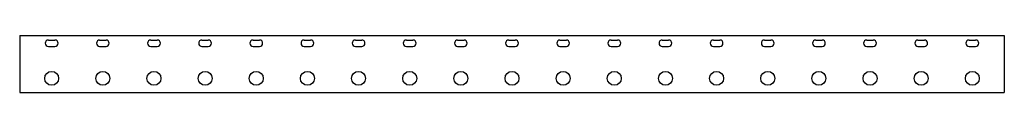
# Model space of a CAD drawing. Header units: millimetres. Extents: x 23 to 793, y 29 to 73.
import ezdxf

# ---------------------------------------------------------------- set-up
doc = ezdxf.new("R2010")
doc.units = ezdxf.units.MM

msp = doc.modelspace()

# ---------------------------------------------------------------- linework, layer by layer
at = {"color": 7, "linetype": 'Continuous', "lineweight": 25}
for p, q in [((23.21, 73.22), (23.21, 28.76)), ((23.21, 73.22), (793.21, 73.22)), ((45.71, 69.72), (50.71, 69.72)), ((85.71, 69.72), (90.71, 69.72)), ((125.71, 69.72), (130.71, 69.72)), ((165.71, 69.72), (170.71, 69.72)), ((205.71, 69.72), (210.71, 69.72)), ((245.71, 69.72), (250.71, 69.72)), ((285.71, 69.72), (290.71, 69.72)), ((325.71, 69.72), (330.71, 69.72)), ((365.71, 69.72), (370.71, 69.72)), ((405.71, 69.72), (410.71, 69.72)), ((445.71, 69.72), (450.71, 69.72)), ((485.71, 69.72), (490.71, 69.72)), ((525.71, 69.72), (530.71, 69.72)), ((565.71, 69.72), (570.71, 69.72)), ((605.71, 69.72), (610.71, 69.72)), ((645.71, 69.72), (650.71, 69.72)), ((685.71, 69.72), (690.71, 69.72)), ((725.71, 69.72), (730.71, 69.72)), ((765.71, 69.72), (770.71, 69.72)), ((793.21, 73.22), (793.21, 28.76)), ((45.71, 64.72), (50.71, 64.72)), ((85.71, 64.72), (90.71, 64.72)), ((125.71, 64.72), (130.71, 64.72)), ((165.71, 64.72), (170.71, 64.72)), ((205.71, 64.72), (210.71, 64.72)), ((245.71, 64.72), (250.71, 64.72)), ((285.71, 64.72), (290.71, 64.72)), ((325.71, 64.72), (330.71, 64.72)), ((365.71, 64.72), (370.71, 64.72)), ((405.71, 64.72), (410.71, 64.72)), ((445.71, 64.72), (450.71, 64.72)), ((485.71, 64.72), (490.71, 64.72)), ((525.71, 64.72), (530.71, 64.72)), ((565.71, 64.72), (570.71, 64.72)), ((605.71, 64.72), (610.71, 64.72)), ((645.71, 64.72), (650.71, 64.72)), ((685.71, 64.72), (690.71, 64.72)), ((725.71, 64.72), (730.71, 64.72)), ((765.71, 64.72), (770.71, 64.72)), ((23.21, 28.76), (793.21, 28.76))]:
    msp.add_line(p, q, dxfattribs=at)
for centre in [(48.21, 39.76), (88.21, 39.76), (128.21, 39.76), (168.21, 39.76), (208.21, 39.76), (248.21, 39.76), (288.21, 39.76), (328.21, 39.76), (368.21, 39.76), (408.21, 39.76), (448.21, 39.76), (488.21, 39.76), (528.21, 39.76), (568.21, 39.76), (608.21, 39.76), (648.21, 39.76), (688.21, 39.76), (728.21, 39.76), (768.21, 39.76)]:
    msp.add_circle(centre, 5.45, dxfattribs=at)
for centre, start, end in [((45.71, 67.22), 90, 270), ((50.71, 67.22), 270, 90), ((85.71, 67.22), 90, 270), ((90.71, 67.22), 270, 90), ((125.71, 67.22), 90, 270), ((130.71, 67.22), 270, 90), ((165.71, 67.22), 90, 270), ((170.71, 67.22), 270, 90), ((205.71, 67.22), 90, 270), ((210.71, 67.22), 270, 90), ((245.71, 67.22), 90, 270), ((250.71, 67.22), 270, 90), ((285.71, 67.22), 90, 270), ((290.71, 67.22), 270, 90), ((325.71, 67.22), 90, 270), ((330.71, 67.22), 270, 90), ((365.71, 67.22), 90, 270), ((370.71, 67.22), 270, 90), ((405.71, 67.22), 90, 270), ((410.71, 67.22), 270, 90), ((445.71, 67.22), 90, 270), ((450.71, 67.22), 270, 90), ((485.71, 67.22), 90, 270), ((490.71, 67.22), 270, 90), ((525.71, 67.22), 90, 270), ((530.71, 67.22), 270, 90), ((565.71, 67.22), 90, 270), ((570.71, 67.22), 270, 90), ((605.71, 67.22), 90, 270), ((610.71, 67.22), 270, 90), ((645.71, 67.22), 90, 270), ((650.71, 67.22), 270, 90), ((685.71, 67.22), 90, 270), ((690.71, 67.22), 270, 90), ((725.71, 67.22), 90, 270), ((730.71, 67.22), 270, 90), ((765.71, 67.22), 90, 270), ((770.71, 67.22), 270, 90)]:
    msp.add_arc(centre, 2.5, start, end, dxfattribs=at)

doc.saveas('drawing.dxf')
